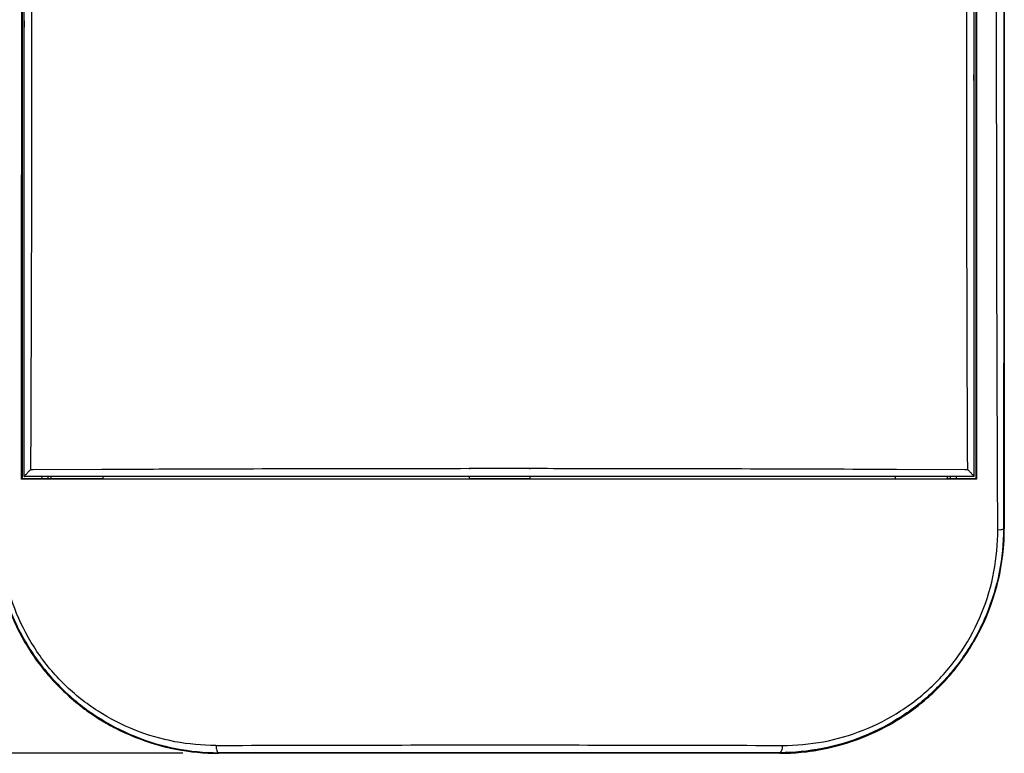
# Model space of a CAD drawing. Header units: inches. Extents: x 0 to 17, y 0 to 11.
# Tile 4 of 24: x 3.1 to 4.9, y 6.4 to 7.7. Entities that reach past the tile are written whole.
import ezdxf

# ---------------------------------------------------------------- set-up
doc = ezdxf.new("R2010")
doc.units = ezdxf.units.IN
doc.header["$LTSCALE"] = 0.935
doc.header["$MEASUREMENT"] = 0
doc.layers.get('0').update_dxf_attribs({"linetype": 'CONTINUOUS'})
doc.layers.add('1', color=7, linetype='CONTINUOUS')
doc.styles.get("Standard").update_dxf_attribs({"font": 'txt', "width": 0.8})
doc.dimstyles.new('DIMSTYLE_2', dxfattribs={"dimtxt": 0.15625, "dimasz": 0.1875, "dimexe": 0.125, "dimexo": 0.0625, "dimgap": 0.039062, "dimtad": 0, "dimtih": 1, "dimtoh": 1, "dimdec": 1, "dimlfac": 2, "dimzin": 4, "dimdsep": 46, "dimtxsty": 'Standard', "dimblk": '_FILLED', "dimblk1": '_FILLED', "dimblk2": '_FILLED', "dimcen": 0.09, "dimazin": 1, "dimtfac": 1, "dimtofl": 0, "dimtmove": 0, "dimatfit": 3, "dimldrblk": '_FILLED', "dimfxl": 1, "dimtolj": 1, "dimtzin": 4, "dimarcsym": 0})

# ---------------------------------------------------------------- blocks, each defined once
blk = doc.blocks.new('_FILLED')
at = {"color": 0, "linetype": 'ByBlock'}
blk.add_solid([(0, 0), (-1, 0.1667), (-1, -0.1667)], dxfattribs=at)
blk = doc.blocks.new('*D2')
at = {"color": 7, "linetype": 'Continuous', "transparency": 16777216}
for p, q in [((3.4139, 8.9894), (2.3095, 8.9894)), ((2.4345, 8.9894), (2.4345, 7.7104)), ((2.4345, 6.4314), (2.4345, 7.7104)), ((3.4138, 6.4314), (2.3095, 6.4314))]:
    blk.add_line(p, q, dxfattribs=at)
at = {"color": 7, "linetype": 'Continuous', "transparency": 16777216, "xscale": 0.1875, "yscale": 0.1875, "zscale": 0.1875}
for p, rotation in [((2.4345, 8.9894), 90.0000475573), ((2.4345, 6.4314), 270.0000475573)]:
    blk.add_blockref('_FILLED', p, dxfattribs=dict(at, rotation=rotation))
at = {"color": 7, "linetype": 'Continuous', "transparency": 16777216, "insert": (2.2392, 7.8081), "char_height": 0.15625, "width": 0.625, "attachment_point": 2, "rotation": 90, "line_spacing_factor": 0.9}
blk.add_mtext('129.9', dxfattribs=at)

msp = doc.modelspace()

# ---------------------------------------------------------------- linework, layer by layer
at = {"color": 7, "linetype": 'Continuous'}
for p, q in [((3.13115, 7.44519), (3.13114, 8.59676)), ((3.13182, 8.59677), (3.13179, 7.44518)), ((3.13574, 6.91645), (3.13574, 8.59676)), ((4.80109, 8.59676), (4.80109, 6.91638)), ((4.80503, 6.91245), (4.80502, 8.59676)), ((4.8057, 8.59663), (4.80569, 6.91178)), ((4.85426, 8.59667), (4.85426, 6.82512)), ((3.13573, 7.71544), (3.13574, 7.70425)), ((4.85426, 7.64582), (4.85426, 7.54794)), ((4.80109, 7.61085), (4.80109, 7.62056)), ((4.85426, 7.54794), (4.85425, 7.41972)), ((3.13107, 6.91178), (3.1311, 7.44519)), ((3.13173, 7.44518), (3.1311, 7.44519)), ((3.13173, 7.44518), (3.13173, 6.91245)), ((4.85425, 7.41972), (4.85423, 7.19715)), ((4.85423, 7.19715), (4.85423, 7.13181)), ((4.80569, 7.05021), (4.80569, 6.91178)), ((3.14675, 6.92882), (3.15142, 6.92884)), ((3.14676, 6.92878), (3.15148, 6.9288)), ((3.15142, 6.92884), (3.27164, 6.92937)), ((3.27164, 6.92937), (3.27342, 6.92938)), ((3.27213, 6.92934), (3.2739, 6.92935)), ((3.91578, 6.9309), (3.91752, 6.9309)), ((3.91582, 6.93084), (3.91755, 6.93085)), ((3.91752, 6.9309), (4.02124, 6.93091)), ((4.02121, 6.93084), (4.02294, 6.93084)), ((4.02124, 6.93091), (4.02298, 6.93091)), ((4.66292, 6.92935), (4.66469, 6.92934)), ((4.6634, 6.92938), (4.66518, 6.92937)), ((4.66518, 6.92937), (4.78538, 6.92884)), ((4.78533, 6.9288), (4.79007, 6.92878)), ((4.78538, 6.92884), (4.79007, 6.92882)), ((3.13173, 6.91245), (3.13107, 6.91245)), ((3.13107, 6.91178), (3.13173, 6.91245)), ((3.18396, 6.91179), (3.13107, 6.91178)), ((3.16658, 6.91244), (3.13173, 6.91245)), ((4.80109, 6.91638), (3.13574, 6.91638)), ((3.16658, 6.91638), (3.16658, 6.91244)), ((3.16658, 6.91638), (3.16658, 6.91244)), ((3.18396, 6.91245), (3.16658, 6.91244)), ((3.182, 6.91638), (3.182, 6.91245)), ((3.25681, 6.91245), (3.18396, 6.91244)), ((3.25681, 6.91179), (3.18396, 6.91178)), ((3.25681, 6.91245), (3.25681, 6.91179)), ((3.2739, 6.91244), (3.25681, 6.91245)), ((3.9158, 6.91183), (3.25681, 6.91179)), ((3.27389, 6.91244), (3.91581, 6.91245)), ((3.2739, 6.91244), (3.2739, 6.91638)), ((3.2739, 6.91244), (3.2739, 6.91638)), ((3.91581, 6.91638), (3.91581, 6.91244)), ((3.91581, 6.91638), (3.91581, 6.91244)), ((3.93296, 6.91245), (3.91581, 6.91244)), ((4.0058, 6.91245), (3.93296, 6.91244)), ((3.93296, 6.91244), (3.93296, 6.91183)), ((4.0058, 6.91183), (3.93296, 6.91183)), ((4.0058, 6.91245), (4.0058, 6.91183)), ((4.02295, 6.91244), (4.0058, 6.91245)), ((4.02295, 6.91244), (4.02295, 6.91638)), ((4.02295, 6.91244), (4.02295, 6.91638)), ((4.02295, 6.91245), (4.66293, 6.91244)), ((4.68002, 6.91179), (4.02296, 6.91183)), ((4.66293, 6.91638), (4.66293, 6.91244)), ((4.66293, 6.91638), (4.66293, 6.91244)), ((4.66294, 6.91244), (4.68002, 6.91245)), ((4.68002, 6.91244), (4.68002, 6.91179)), ((4.68002, 6.91245), (4.75287, 6.91245)), ((4.75287, 6.91178), (4.68002, 6.91179)), ((4.77025, 6.91244), (4.75287, 6.91245)), ((4.80569, 6.91178), (4.75287, 6.91179)), ((4.75483, 6.91245), (4.75483, 6.91638)), ((4.77025, 6.91244), (4.77025, 6.91638)), ((4.77025, 6.91244), (4.77025, 6.91638)), ((4.80503, 6.91245), (4.77025, 6.91244)), ((4.80569, 6.91178), (4.80503, 6.91245)), ((4.84278, 6.82333), (4.84799, 6.82353)), ((4.85426, 6.82512), (4.853, 6.82514)), ((3.47632, 6.43248), (3.47631, 6.4314)), ((4.46044, 6.4314), (3.47631, 6.4314)), ((4.46044, 6.4314), (4.30147, 6.43142)), ((4.46044, 6.4314), (4.46043, 6.43248))]:
    msp.add_line(p, q, dxfattribs=at)
for points in [[(3.13115, 7.44519), (3.13117, 7.73396), (3.13117, 8.02355), (3.13115, 8.31185), (3.13114, 8.59676)], [(3.1318, 8.37048), (3.1318, 7.90976), (3.13179, 7.67738), (3.13179, 7.44518)], [(4.80567, 8.17844), (4.80566, 8.03671), (4.80566, 7.89526), (4.80565, 7.75426), (4.80565, 7.61321), (4.80566, 7.47173), (4.80567, 7.33072), (4.80569, 7.05021)], [(4.80503, 6.91245), (4.80503, 6.94657), (4.80503, 6.98077), (4.80503, 7.01506), (4.80503, 7.04945), (4.80502, 7.54278)], [(3.13107, 6.91245), (3.13108, 7.08905), (3.13109, 7.26679), (3.1311, 7.44519)], [(4.85423, 7.13181), (4.85423, 7.09929), (4.85423, 7.06684), (4.85423, 7.03451), (4.85423, 7.0042), (4.85423, 6.97405), (4.85424, 6.91409)], [(3.93296, 6.91183), (3.70519, 6.91183), (3.47922, 6.91181), (3.25681, 6.91179)], [(3.48444, 6.91245), (3.69893, 6.91245), (3.91581, 6.91245)], [(4.68002, 6.91179), (4.45769, 6.91181), (4.23237, 6.91183), (4.0058, 6.91183)], [(4.02295, 6.91245), (4.23838, 6.91245), (4.45221, 6.91245)], [(4.85424, 6.91409), (4.85425, 6.88431), (4.85426, 6.82512)], [(4.30147, 6.43142), (3.96829, 6.4314), (3.79975, 6.43141), (3.63525, 6.43142), (3.47631, 6.4314)]]:
    msp.add_lwpolyline(points, dxfattribs=at)
for points, knots in [([(3.14625, 8.6003), (3.1477, 8.3226), (3.14914, 7.76543), (3.14804, 7.20825), (3.14676, 6.92878)], [0, 0, 0, 0, 0.4984139, 1, 1, 1, 1]), ([(4.79005, 6.92878), (4.78877, 7.20793), (4.78768, 7.76518), (4.78911, 8.32242), (4.79056, 8.60051)], [0, 0, 0, 0, 0.5009522, 1, 1, 1, 1]), ([(4.84283, 6.82334), (4.84215, 6.97003), (4.84011, 7.56242), (4.84075, 8.15482), (4.84283, 8.60051)], [0, 0, 0, 0, 0.2476257, 1, 1, 1, 1]), ([(4.85298, 8.59666), (4.85319, 8.30144), (4.85328, 7.71093), (4.85319, 7.12042), (4.85298, 6.82513)], [0, 0, 0, 0, 0.4999362, 1, 1, 1, 1]), ([(3.13573, 6.91646), (3.13573, 6.91667), (3.13618, 6.9172), (3.13686, 6.91816), (3.138, 6.91946), (3.13939, 6.92101), (3.14102, 6.92277), (3.14345, 6.92542), (3.14542, 6.92741), (3.14676, 6.92878)], [0, 0, 0, 0, 0.0381449, 0.1146574, 0.2202661, 0.3483525, 0.493809, 0.6527725, 1, 1, 1, 1]), ([(3.27342, 6.92938), (3.32615, 6.92959), (3.54027, 6.93039), (3.75439, 6.93082), (3.91578, 6.9309)], [0, 0, 0, 0, 0.2462753, 1, 1, 1, 1]), ([(4.02298, 6.93091), (4.07694, 6.93089), (4.29042, 6.9307), (4.50389, 6.93004), (4.6634, 6.92938)], [0, 0, 0, 0, 0.2527914, 1, 1, 1, 1]), ([(4.80109, 6.91645), (4.80109, 6.91666), (4.80064, 6.9172), (4.79996, 6.91815), (4.79881, 6.91946), (4.79742, 6.92102), (4.79581, 6.9228), (4.79334, 6.92543), (4.79137, 6.92744), (4.79003, 6.92882)], [0, 0, 0, 0, 0.0380513, 0.1144929, 0.2199912, 0.348049, 0.4932586, 0.6521581, 1, 1, 1, 1]), ([(3.08259, 6.8252), (3.08258, 6.79969), (3.08776, 6.74806), (3.11039, 6.67306), (3.14781, 6.60314), (3.19858, 6.54222), (3.25978, 6.49328), (3.32816, 6.45779), (3.40106, 6.43622), (3.4513, 6.43141), (3.47631, 6.4314)], [0, 0, 0, 0, 0.1239321, 0.2502021, 0.3783378, 0.5065416, 0.6328158, 0.756548, 0.8785179, 1, 1, 1, 1]), ([(3.08385, 6.82521), (3.0839, 6.77411), (3.09973, 6.69586), (3.14269, 6.61585), (3.17409, 6.57382), (3.20942, 6.53548), (3.25994, 6.49481), (3.32811, 6.45918), (3.401, 6.43743), (3.45129, 6.43252), (3.47632, 6.43249)], [0, 0, 0, 0, 0.2493149, 0.3769659, 0.4409934, 0.5048179, 0.6310234, 0.7552089, 0.8778795, 1, 1, 1, 1]), ([(3.47176, 6.4452), (3.44772, 6.44512), (3.39938, 6.44951), (3.32918, 6.4698), (3.26332, 6.50347), (3.20441, 6.55006), (3.1559, 6.60847), (3.10853, 6.69665), (3.09378, 6.77217), (3.09404, 6.82133)], [0, 0, 0, 0, 0.1219471, 0.244411, 0.3684679, 0.4947559, 0.6227365, 0.7506725, 1, 1, 1, 1]), ([(4.85298, 6.82514), (4.85292, 6.77404), (4.83706, 6.69579), (4.78794, 6.60423), (4.73761, 6.54364), (4.67684, 6.49479), (4.60865, 6.45916), (4.53576, 6.43741), (4.48546, 6.43251), (4.46043, 6.43249)], [0, 0, 0, 0, 0.2493595, 0.3770273, 0.5047388, 0.6309564, 0.75515, 0.8778405, 1, 1, 1, 1]), ([(4.46044, 6.4314), (4.48545, 6.4314), (4.53568, 6.43621), (4.60858, 6.45775), (4.67697, 6.49323), (4.73818, 6.54216), (4.78897, 6.60307), (4.8264, 6.67298), (4.84905, 6.74798), (4.85424, 6.79961), (4.85424, 6.82512)], [0, 0, 0, 0, 0.1214611, 0.2434203, 0.3671564, 0.4934397, 0.6216452, 0.7497823, 0.8760563, 1, 1, 1, 1]), ([(4.465, 6.4452), (4.48913, 6.44528), (4.53764, 6.44937), (4.60805, 6.46998), (4.6741, 6.50382), (4.73313, 6.55074), (4.78162, 6.60947), (4.8174, 6.67669), (4.83842, 6.74906), (4.84287, 6.79876), (4.84278, 6.82333)], [0, 0, 0, 0, 0.1217902, 0.2441121, 0.3680397, 0.4942141, 0.6220652, 0.7498332, 0.8759328, 1, 1, 1, 1]), ([(4.84799, 6.82353), (4.84919, 6.82365), (4.85079, 6.82388), (4.85243, 6.82451), (4.85293, 6.82493), (4.85298, 6.82513)], [0, 0, 0, 0, 0.675363, 0.8803265, 1, 1, 1, 1]), ([(3.47176, 6.44519), (3.6376, 6.44578), (3.96868, 6.44628), (4.29976, 6.44575), (4.465, 6.44519)], [0, 0, 0, 0, 0.500909, 1, 1, 1, 1]), ([(3.47176, 6.44519), (3.47194, 6.44217), (3.47253, 6.43806), (3.47433, 6.43376), (3.47572, 6.43256), (3.47632, 6.43249)], [0, 0, 0, 0, 0.6480122, 0.8689946, 1, 1, 1, 1]), ([(4.465, 6.4452), (4.4649, 6.44359), (4.46457, 6.44057), (4.46363, 6.43659), (4.46241, 6.4338), (4.46105, 6.43256), (4.46043, 6.43249)], [0, 0, 0, 0, 0.3436144, 0.6486364, 0.8671614, 1, 1, 1, 1]), ([(4.46043, 6.43249), (4.37965, 6.43243), (4.05162, 6.43229), (3.72358, 6.43236), (3.47632, 6.43249)], [0, 0, 0, 0, 0.2462459, 1, 1, 1, 1])]:
    msp.add_open_spline(points, degree=3, knots=knots, dxfattribs=at)
at = {"layer": '1', "color": 7, "linetype": 'Continuous'}
for p, q in [((4.85424, 6.91376), (4.85424, 7.31055)), ((3.17708, 6.91638), (3.17708, 6.91245)), ((4.75975, 6.91245), (4.75975, 6.91638)), ((3.85573, 6.4314), (3.50217, 6.4314)), ((4.41258, 6.4314), (4.05234, 6.4314))]:
    msp.add_line(p, q, dxfattribs=at)
for centre, start, end in [((4.46054, 6.8251), 333.40638, 360), ((3.47629, 6.8251), 234.12793, 243.42814), ((4.46054, 6.8251), 287.36625, 306.02021), ((3.47629, 6.8251), 251.08737, 261.76094), ((4.46054, 6.8251), 278.32165, 279.54048)]:
    msp.add_arc(centre, 0.3937, start, end, dxfattribs=at)

# ---------------------------------------------------------------- dimensions: what is measured, and where the dimension line sits
at = {"color": 7, "linetype": 'Continuous'}
dim = msp.add_linear_dim(base=(2.43454, 6.4314), p1=(3.4764, 8.98938), p2=(3.47631, 6.4314), angle=270.00005, dimstyle='DIMSTYLE_2', override={"dimtad": 1, "dimtih": 0, "dimtoh": 0}, dxfattribs=at)
dim.commit()
dim.dimension.update_dxf_attribs({"geometry": '*D2', "text_midpoint": (2.43454, 7.82369), "dimtype": 160})

doc.saveas('drawing.dxf')
